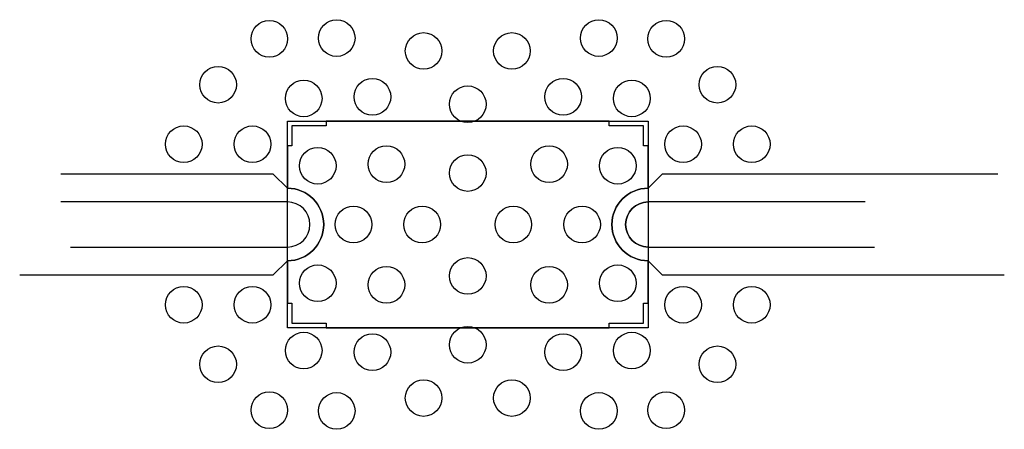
# Model space of a CAD drawing. Extents: x -196 to 234, y -89 to 89.
import ezdxf

# ---------------------------------------------------------------- set-up
doc = ezdxf.new("R2010")
doc.units = 0
doc.header["$MEASUREMENT"] = 0
for name, color, linetype in [('Ceramic', 150, 'CONTINUOUS'), ('Cu_Top', 30, 'CONTINUOUS'), ('SputAu_Bot', 5, 'CONTINUOUS'), ('Via_RO4350', 6, 'CONTINUOUS')]:
    doc.layers.add(name, color=color, linetype=linetype)

msp = doc.modelspace()

# ---------------------------------------------------------------- linework, layer by layer
at = {"layer": 'Ceramic', "linetype": 'ByBlock'}
msp.add_lwpolyline([(78.75, 45), (78.75, -45), (-78.75, -45), (-78.75, 45)], close=True, dxfattribs=at)
at = {"layer": 'Cu_Top'}
for p, q in [((-84.9, 22), (-177.65, 22)), ((-78.75, 15.85), (-84.9, 22)), ((84.9, 22), (78.75, 15.85)), ((231.4, 22), (84.9, 22)), ((-78.75, 9.85), (-177.65, 9.85)), ((173.49, 9.85), (78.75, 9.85)), ((-173.49, -9.85), (-78.75, -9.85)), ((78.75, -9.85), (177.65, -9.85)), ((-84.9, -22), (-78.75, -15.85)), ((78.75, -15.85), (84.9, -22)), ((-195.63, -22), (-84.9, -22)), ((84.9, -22), (234.25, -22))]:
    msp.add_line(p, q, dxfattribs=at)
for centre, radius, start, end in [((-78.75, 0), 15.85, 270, 90), ((78.75, 0), 15.85, 90, 270), ((-78.75, 0), 9.85, 270, 90), ((78.75, 0), 9.85, 90, 270)]:
    msp.add_arc(centre, radius, start, end, dxfattribs=at)
at = {"layer": 'SputAu_Bot', "linetype": 'ByBlock'}
msp.add_lwpolyline([(-78.75, -15.85), (-78.75, -34.26), (-76.75, -34.26), (-76.75, -43), (-61.75, -43), (-61.75, -45), (61.75, -45), (61.75, -43), (76.75, -43), (76.75, -34.26), (78.75, -34.26), (78.75, -15.85, -1), (78.75, 15.85), (78.75, 34.26), (76.75, 34.26), (76.75, 43), (61.75, 43), (61.75, 45), (-61.75, 45), (-61.75, 43), (-76.75, 43), (-76.75, 34.26), (-78.75, 34.26), (-78.75, 15.85, -1)], format="xyb", close=True, dxfattribs=at)
at = {"layer": 'SputAu_Bot'}
msp.add_lwpolyline([(78.75, -9.85, -1), (78.75, 9.85)], format="xyb", close=True, dxfattribs=at)
at = {"layer": 'Via_RO4350'}
for centre in [(-86.63, 80.97), (-57.23, 81.31), (57.23, 81.31), (86.63, 80.97), (-19.27, 75.68), (19.27, 75.68), (-109, 60.98), (109, 60.98), (-71.63, 54.99), (-41.64, 55.69), (0, 52.45), (41.64, 55.69), (71.63, 54.99), (-124, 35), (-94, 35), (94, 35), (124, 35), (-65.5, 25.63), (-35.51, 26.32), (0, 22.45), (35.51, 26.32), (65.5, 25.63), (-49.9, 0), (-19.9, 0), (19.9, 0), (49.9, 0), (0, -22.45), (-65.5, -25.63), (-35.51, -26.32), (35.51, -26.32), (65.5, -25.63), (-124, -35), (-94, -35), (94, -35), (124, -35), (-71.63, -54.99), (0, -52.45), (71.63, -54.99), (-41.64, -55.69), (41.64, -55.69), (-109, -60.98), (109, -60.98), (-19.27, -75.68), (19.27, -75.68), (-86.63, -80.97), (86.63, -80.97), (-57.23, -81.31), (57.23, -81.31)]:
    msp.add_circle(centre, 8, dxfattribs=at)

doc.saveas('drawing.dxf')
